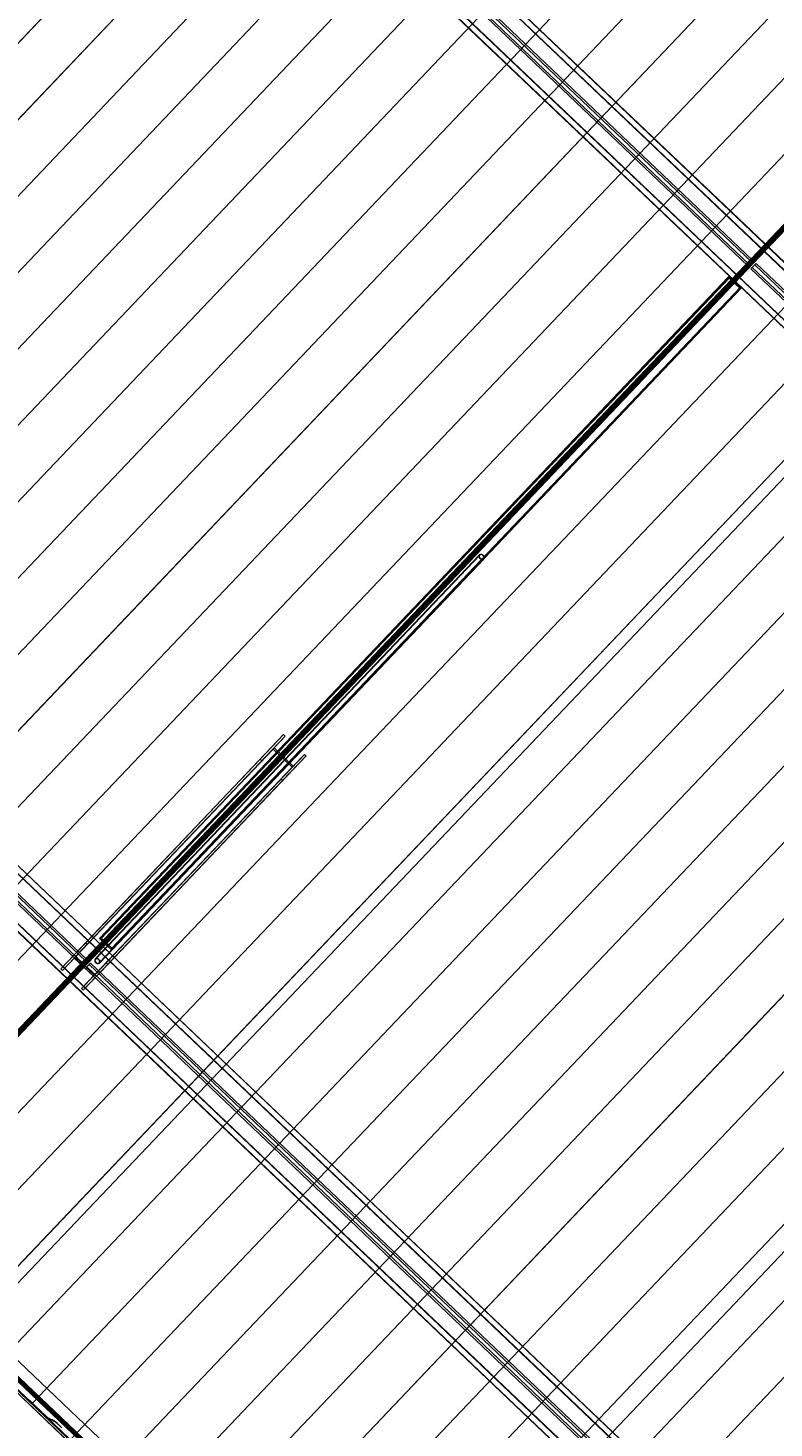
# Model space of a CAD drawing. Header units: metres. Extents: x 32343131.6 to 32343183.7, y 5699223.3 to 5699275.1.
# Tile 117 of 190: x 32343159.8 to 32343165.1, y 5699230.8 to 5699240.8. Entities that reach past the tile are written whole.
import ezdxf

# ---------------------------------------------------------------- set-up
doc = ezdxf.new("R2010")
doc.units = ezdxf.units.M
for name, color, linetype, lineweight in [('0-1', 7, 'Continuous', 5), ('A-ANNO-DIMS', 7, 'Continuous', 9), ('A-ANNO-DIMS-50', 7, 'Continuous', 9), ('G-ANNO-SYMB-1', 7, 'Continuous', 9)]:
    doc.layers.add(name, color=color, linetype=linetype, lineweight=lineweight)
for name, color, linetype, lineweight, true_color in [('A-ROOF-1', 7, 'Continuous', 5, 0xcccccc), ('E-POWR-CNDT-1', 5, 'Continuous', 70, 0x0000ff), ('S-BEAM-1', 7, 'Continuous', 5, 0xcccccc), ('S-COLS-1', 7, 'Continuous', 5, 0xcccccc)]:
    doc.layers.add(name, color=color, linetype=linetype, lineweight=lineweight, true_color=true_color)
doc.styles.add('Arial', font='arial.ttf', dxfattribs={"height": 0.15})
doc.dimstyles.new('Blitzschutz', dxfattribs={"dimscale": 0.3048, "dimtxt": 0.153039, "dimasz": 0.492126, "dimexe": 0.393701, "dimexo": 0.0625, "dimgap": 0.287073, "dimtad": 1, "dimlfac": 100, "dimrnd": 0.01, "dimdsep": 46, "dimtxsty": 'Arial', "dimblk1": 'OBLIQUE', "dimblk2": 'OBLIQUE', "dimsah": 1, "dimcen": 0.09, "dimdle": 0.393701, "dimadec": 0, "dimazin": 0, "dimtfac": 1, "dimtdec": 4, "dimtix": 1, "dimtmove": 0, "dimatfit": 3, "dimfxl": 0.393701, "dimfxlon": 1, "dimtvp": 1, "dimtfill": 1, "dimtolj": 1, "dimtzin": 0, "dimarcsym": 2})

# ---------------------------------------------------------------- blocks, each defined once
blk = doc.blocks.new('Ortgang Hochpunkt - Ortgang Hochpunkt-3544340-TGA_190_LP5_GR_DA-TGA-01_G_')
at = {"layer": 'A-ROOF-1'}
for p, q in [((89.4753, -25.0355), (54.6993, 8.0497)), ((89.3588, -25.1579), (54.5828, 7.9273)), ((54.5837, 7.9281), (89.3597, -25.1571)), ((89.4753, -25.0355), (54.8986, 7.8602)), ((86.4503, -22.3717), (80.6667, -16.8693)), ((86.4469, -22.3674), (80.6711, -16.8725)), ((86.4407, -22.3554), (80.6826, -16.8773)), ((86.4397, -22.3532), (80.6848, -16.8781))]:
    blk.add_line(p, q, dxfattribs=at)
blk = doc.blocks.new('HEB Träger - 3883409-TGA_190_LP5_GR_DA-TGA-01_G_')
at = {"layer": 'S-BEAM-1'}
for p, q in [((56.431, 9.8699), (91.207, -23.2153)), ((91.234, -23.187), (56.458, 9.8982)), ((91.2355, -23.1853), (56.4595, 9.8999)), ((91.2055, -23.2169), (56.4295, 9.8683)), ((56.252, 9.6817), (91.028, -23.4035)), ((91.0295, -23.4018), (56.2535, 9.6834)), ((90.9995, -23.4334), (56.2235, 9.6518)), ((91.001, -23.4318), (56.2251, 9.6534)), ((82.394, -15.0465), (76.6197, -9.553)), ((82.4036, -15.0364), (76.6293, -9.5429)), ((82.4209, -15.0182), (76.6466, -9.5247)), ((82.4305, -15.0081), (76.6562, -9.5146)), ((82.394, -15.0465), (82.4209, -15.0182)), ((82.394, -15.0465), (82.4036, -15.0364)), ((82.4036, -15.0364), (82.4305, -15.0081)), ((82.4157, -15.0672), (82.4426, -15.0389)), ((82.4305, -15.0081), (82.4209, -15.0182)), ((82.4253, -15.0571), (82.4522, -15.0288)), ((82.4426, -15.0389), (82.4522, -15.0288)), ((88.2169, -20.5324), (82.4426, -15.0389)), ((88.2265, -20.5223), (82.4522, -15.0288)), ((82.4253, -15.0571), (82.4157, -15.0672)), ((88.19, -20.5607), (82.4157, -15.0672)), ((88.1996, -20.5506), (82.4253, -15.0571))]:
    blk.add_line(p, q, dxfattribs=at)
blk = doc.blocks.new('HEB Träger - 3883410-TGA_190_LP5_GR_DA-TGA-01_G_')
at = {"layer": 'S-BEAM-1'}
for p, q in [((95.9738, -18.2048), (61.1979, 14.8804)), ((95.9754, -18.2032), (61.1994, 14.882)), ((95.9454, -18.2348), (61.1694, 14.8504)), ((61.1709, 14.8521), (95.9469, -18.2331)), ((60.9919, 14.6638), (95.7678, -18.4214)), ((95.7694, -18.4197), (60.9934, 14.6655)), ((95.7394, -18.4513), (60.9634, 14.6339)), ((95.7409, -18.4497), (60.9649, 14.6355)), ((87.1338, -10.0644), (81.3596, -4.5709)), ((87.1435, -10.0543), (81.3692, -4.5608)), ((87.1608, -10.0361), (81.3865, -4.5426)), ((87.1704, -10.026), (81.3961, -4.5325)), ((87.1338, -10.0644), (87.1608, -10.0361)), ((87.1338, -10.0644), (87.1435, -10.0543)), ((87.1435, -10.0543), (87.1704, -10.026)), ((87.1556, -10.0851), (87.1825, -10.0568)), ((87.1704, -10.026), (87.1608, -10.0361)), ((87.1652, -10.075), (87.1921, -10.0467)), ((87.1825, -10.0568), (87.1921, -10.0467)), ((92.9568, -15.5503), (87.1825, -10.0568)), ((92.9664, -15.5402), (87.1921, -10.0467)), ((87.1652, -10.075), (87.1556, -10.0851)), ((92.9298, -15.5786), (87.1556, -10.0851)), ((92.9395, -15.5685), (87.1652, -10.075))]:
    blk.add_line(p, q, dxfattribs=at)
blk = doc.blocks.new('HE-B-Stütze - 3883446-TGA_190_LP5_GR_DA-TGA-01_G_')
at = {"layer": 'S-COLS-1'}
for p, q in [((83.8271, -13.4023), (82.415, -14.8865)), ((83.8387, -13.4133), (82.4266, -14.8976)), ((83.6598, -13.5782), (83.8271, -13.4023)), ((83.8387, -13.4133), (83.7587, -13.4974)), ((83.8271, -13.4023), (83.8387, -13.4133)), ((83.7515, -13.505), (82.3356, -14.9932)), ((83.7587, -13.4974), (82.3432, -14.9853)), ((83.9749, -13.5429), (82.5628, -15.0272)), ((83.9865, -13.5539), (82.5744, -15.0382)), ((83.7515, -13.505), (83.6714, -13.5892)), ((83.8877, -13.6346), (83.7515, -13.505)), ((83.7587, -13.4974), (83.8949, -13.627)), ((83.9865, -13.5539), (83.8192, -13.7298)), ((83.8949, -13.627), (83.9749, -13.5429)), ((83.9749, -13.5429), (83.9865, -13.5539)), ((83.6598, -13.5782), (82.2406, -15.0699)), ((83.6714, -13.5892), (82.2522, -15.0809)), ((83.8877, -13.6346), (82.4719, -15.1228)), ((83.8949, -13.627), (82.4794, -15.1149)), ((83.6714, -13.5892), (83.6598, -13.5782)), ((83.8076, -13.7188), (83.8877, -13.6346)), ((83.8076, -13.7188), (82.3884, -15.2105)), ((83.8192, -13.7298), (82.4, -15.2215)), ((83.8192, -13.7298), (83.8076, -13.7188)), ((82.415, -14.8865), (82.2406, -15.0699)), ((82.3432, -14.9853), (82.4266, -14.8976)), ((82.4266, -14.8976), (82.415, -14.8865)), ((82.2522, -15.0809), (82.3356, -14.9932)), ((82.3356, -14.9932), (82.4719, -15.1228)), ((82.4794, -15.1149), (82.3432, -14.9853)), ((82.4, -15.2215), (82.5744, -15.0382)), ((82.5628, -15.0272), (82.4794, -15.1149)), ((82.5744, -15.0382), (82.5628, -15.0272)), ((82.2406, -15.0699), (82.2522, -15.0809)), ((82.4719, -15.1228), (82.3884, -15.2105)), ((82.3884, -15.2105), (82.4, -15.2215))]:
    blk.add_line(p, q, dxfattribs=at)
blk = doc.blocks.new('SHS-Stütze _EN 10210-2_ - 3883449-TGA_190_LP5_GR_DA-TGA-01_G_')
at = {"layer": 'S-COLS-1'}
for p, q in [((86.9944, -10.1457), (82.5154, -14.8536)), ((87.0007, -10.1507), (82.5217, -14.8586)), ((87.0016, -10.1381), (82.5226, -14.846)), ((87.0069, -10.1441), (82.528, -14.852)), ((86.9944, -10.1457), (87.0016, -10.1381)), ((87.0813, -10.2284), (86.9944, -10.1457)), ((87.0069, -10.1441), (87.0007, -10.1507)), ((87.0007, -10.1507), (87.076, -10.2224)), ((87.0016, -10.1381), (87.0885, -10.2208)), ((87.0823, -10.2158), (87.0069, -10.1441)), ((87.076, -10.2224), (82.5971, -14.9303)), ((87.0813, -10.2284), (82.6024, -14.9363)), ((87.0823, -10.2158), (82.6033, -14.9237)), ((87.0885, -10.2208), (82.6096, -14.9287)), ((87.076, -10.2224), (87.0823, -10.2158)), ((87.0885, -10.2208), (87.0813, -10.2284)), ((82.5226, -14.846), (82.5154, -14.8536)), ((82.5154, -14.8536), (82.6024, -14.9363)), ((82.5217, -14.8586), (82.528, -14.852)), ((82.6096, -14.9287), (82.5226, -14.846)), ((82.528, -14.852), (82.6033, -14.9237)), ((82.5971, -14.9303), (82.5217, -14.8586)), ((82.6033, -14.9237), (82.5971, -14.9303)), ((82.6024, -14.9363), (82.6096, -14.9287))]:
    blk.add_line(p, q, dxfattribs=at)
blk = doc.blocks.new('ARC_190_LPX_FM_Stellplätze_rvt-1-TGA_190_LP5_GR_DA-TGA-01_G_')
at = {"layer": 'S-BEAM-1'}
for p, q in [((32343154.9148, 5699235.6745), (32343163.1771, 5699244.359)), ((32343154.9148, 5699235.6745), (32343163.1771, 5699244.359)), ((32343154.9149, 5699235.6746), (32343163.1772, 5699244.3591)), ((32343154.9149, 5699235.6746), (32343163.1772, 5699244.3591)), ((32343155.1865, 5699235.416), (32343163.4488, 5699244.1005)), ((32343155.1865, 5699235.416), (32343163.4488, 5699244.1005)), ((32343155.1866, 5699235.4161), (32343163.4489, 5699244.1006)), ((32343155.1866, 5699235.4161), (32343163.4489, 5699244.1006)), ((32343155.4582, 5699235.1575), (32343163.7205, 5699243.842)), ((32343155.4582, 5699235.1575), (32343163.7205, 5699243.842)), ((32343155.4583, 5699235.1576), (32343163.7206, 5699243.8421)), ((32343155.4583, 5699235.1576), (32343163.7206, 5699243.8421)), ((32343155.7299, 5699234.899), (32343163.9922, 5699243.5835)), ((32343155.7299, 5699234.899), (32343163.9922, 5699243.5835)), ((32343155.73, 5699234.8991), (32343163.9923, 5699243.5836)), ((32343155.73, 5699234.8991), (32343163.9923, 5699243.5836)), ((32343156.0016, 5699234.6405), (32343164.2639, 5699243.3251)), ((32343156.0016, 5699234.6405), (32343164.2639, 5699243.3251)), ((32343156.0017, 5699234.6406), (32343164.264, 5699243.3252)), ((32343156.0017, 5699234.6406), (32343164.264, 5699243.3252)), ((32343156.2733, 5699234.3821), (32343164.5356, 5699243.0666)), ((32343156.2733, 5699234.3821), (32343164.5356, 5699243.0666)), ((32343156.2734, 5699234.3822), (32343164.5356, 5699243.0667)), ((32343156.2734, 5699234.3822), (32343164.5356, 5699243.0667)), ((32343156.545, 5699234.1236), (32343164.8072, 5699242.8081)), ((32343156.545, 5699234.1236), (32343164.8072, 5699242.8081)), ((32343156.5451, 5699234.1237), (32343164.8073, 5699242.8082)), ((32343156.5451, 5699234.1237), (32343164.8073, 5699242.8082)), ((32343156.8166, 5699233.8651), (32343165.0789, 5699242.5496)), ((32343156.8166, 5699233.8651), (32343165.0789, 5699242.5496)), ((32343156.8167, 5699233.8652), (32343165.079, 5699242.5497)), ((32343156.8167, 5699233.8652), (32343165.079, 5699242.5497)), ((32343157.0883, 5699233.6066), (32343165.3506, 5699242.2911)), ((32343157.0883, 5699233.6066), (32343165.3506, 5699242.2911)), ((32343157.0884, 5699233.6067), (32343165.3507, 5699242.2912)), ((32343157.0884, 5699233.6067), (32343165.3507, 5699242.2912)), ((32343157.36, 5699233.3482), (32343165.6223, 5699242.0327)), ((32343157.36, 5699233.3482), (32343165.6223, 5699242.0327)), ((32343157.3601, 5699233.3482), (32343165.6224, 5699242.0328)), ((32343157.3601, 5699233.3482), (32343165.6224, 5699242.0328)), ((32343157.6317, 5699233.0897), (32343165.894, 5699241.7742)), ((32343157.6317, 5699233.0897), (32343165.894, 5699241.7742)), ((32343157.6318, 5699233.0898), (32343165.8941, 5699241.7743)), ((32343157.6318, 5699233.0898), (32343165.8941, 5699241.7743)), ((32343157.9034, 5699232.8312), (32343166.1657, 5699241.5157)), ((32343157.9034, 5699232.8312), (32343166.1657, 5699241.5157)), ((32343157.9035, 5699232.8313), (32343166.1658, 5699241.5158)), ((32343157.9035, 5699232.8313), (32343166.1658, 5699241.5158)), ((32343158.1751, 5699232.5727), (32343166.4374, 5699241.2572)), ((32343158.1751, 5699232.5727), (32343166.4374, 5699241.2572)), ((32343158.1752, 5699232.5728), (32343166.4375, 5699241.2573)), ((32343158.1752, 5699232.5728), (32343166.4375, 5699241.2573)), ((32343158.5246, 5699232.3961), (32343166.6407, 5699240.9269)), ((32343158.5246, 5699232.3961), (32343166.6407, 5699240.9269)), ((32343158.5246, 5699232.3961), (32343166.6407, 5699240.9269)), ((32343158.5246, 5699232.3961), (32343166.6407, 5699240.9269)), ((32343159.0366, 5699232.3901), (32343166.9808, 5699240.7404)), ((32343159.0366, 5699232.3901), (32343166.9808, 5699240.7404)), ((32343159.0366, 5699232.3901), (32343166.9807, 5699240.7403)), ((32343159.0366, 5699232.3901), (32343166.9807, 5699240.7403)), ((32343158.9901, 5699231.7973), (32343167.2524, 5699240.4818)), ((32343158.9901, 5699231.7973), (32343167.2524, 5699240.4818)), ((32343158.9902, 5699231.7974), (32343167.2525, 5699240.4819)), ((32343158.9902, 5699231.7974), (32343167.2525, 5699240.4819)), ((32343159.2618, 5699231.5388), (32343167.5241, 5699240.2233)), ((32343159.2618, 5699231.5388), (32343167.5241, 5699240.2233)), ((32343159.2619, 5699231.5389), (32343167.5242, 5699240.2234)), ((32343159.2619, 5699231.5389), (32343167.5242, 5699240.2234)), ((32343159.5335, 5699231.2803), (32343167.7958, 5699239.9648)), ((32343159.5335, 5699231.2803), (32343167.7958, 5699239.9648)), ((32343159.5336, 5699231.2804), (32343167.7959, 5699239.9649)), ((32343159.5336, 5699231.2804), (32343167.7959, 5699239.9649)), ((32343159.8052, 5699231.0219), (32343168.0675, 5699239.7064)), ((32343159.8052, 5699231.0219), (32343168.0675, 5699239.7064)), ((32343159.8053, 5699231.0219), (32343168.0676, 5699239.7065)), ((32343159.8053, 5699231.0219), (32343168.0676, 5699239.7065)), ((32343160.0769, 5699230.7634), (32343168.3392, 5699239.4479)), ((32343160.0769, 5699230.7634), (32343168.3392, 5699239.4479)), ((32343160.077, 5699230.7635), (32343168.3393, 5699239.448)), ((32343160.077, 5699230.7635), (32343168.3393, 5699239.448)), ((32343160.3486, 5699230.5049), (32343168.6109, 5699239.1894)), ((32343160.3486, 5699230.5049), (32343168.6109, 5699239.1894)), ((32343160.3487, 5699230.505), (32343168.611, 5699239.1895)), ((32343160.3487, 5699230.505), (32343168.611, 5699239.1895)), ((32343160.6203, 5699230.2464), (32343168.8826, 5699238.9309)), ((32343160.6203, 5699230.2464), (32343168.8826, 5699238.9309)), ((32343160.6204, 5699230.2465), (32343168.8826, 5699238.931)), ((32343160.6204, 5699230.2465), (32343168.8826, 5699238.931)), ((32343160.892, 5699229.9879), (32343169.1542, 5699238.6725)), ((32343160.892, 5699229.9879), (32343169.1542, 5699238.6725)), ((32343160.8921, 5699229.988), (32343169.1543, 5699238.6725)), ((32343160.8921, 5699229.988), (32343169.1543, 5699238.6725)), ((32343161.1636, 5699229.7295), (32343169.4259, 5699238.414)), ((32343161.1636, 5699229.7295), (32343169.4259, 5699238.414)), ((32343161.1637, 5699229.7296), (32343169.426, 5699238.4141)), ((32343161.1637, 5699229.7296), (32343169.426, 5699238.4141)), ((32343161.4353, 5699229.471), (32343169.6976, 5699238.1555)), ((32343161.4353, 5699229.471), (32343169.6976, 5699238.1555)), ((32343161.4354, 5699229.4711), (32343169.6977, 5699238.1556)), ((32343161.4354, 5699229.4711), (32343169.6977, 5699238.1556)), ((32343161.707, 5699229.2125), (32343169.9693, 5699237.897)), ((32343161.707, 5699229.2125), (32343169.9693, 5699237.897)), ((32343161.7071, 5699229.2126), (32343169.9694, 5699237.8971)), ((32343161.7071, 5699229.2126), (32343169.9694, 5699237.8971)), ((32343161.9787, 5699228.954), (32343170.241, 5699237.6385)), ((32343161.9787, 5699228.954), (32343170.241, 5699237.6385)), ((32343161.9788, 5699228.9541), (32343170.2411, 5699237.6386)), ((32343161.9788, 5699228.9541), (32343170.2411, 5699237.6386)), ((32343162.2504, 5699228.6955), (32343170.5127, 5699237.3801)), ((32343162.2504, 5699228.6955), (32343170.5127, 5699237.3801)), ((32343162.2505, 5699228.6956), (32343170.5128, 5699237.3802)), ((32343162.2505, 5699228.6956), (32343170.5128, 5699237.3802)), ((32343162.5221, 5699228.4371), (32343170.7844, 5699237.1216)), ((32343162.5221, 5699228.4371), (32343170.7844, 5699237.1216)), ((32343162.5222, 5699228.4372), (32343170.7845, 5699237.1217)), ((32343162.5222, 5699228.4372), (32343170.7845, 5699237.1217)), ((32343159.7751, 5699231.0505), (32343159.7826, 5699231.0434)), ((32343159.7827, 5699231.0435), (32343159.7752, 5699231.0506)), ((32343159.7906, 5699231.0368), (32343159.7859, 5699231.0406)), ((32343159.7866, 5699231.0398), (32343159.7913, 5699231.036)), ((32343159.7975, 5699231.0302), (32343159.8015, 5699231.0256)), ((32343159.8023, 5699231.025), (32343159.7983, 5699231.0295)), ((32343159.8053, 5699231.0219), (32343159.8052, 5699231.0219)), ((32343159.8052, 5699231.0219), (32343159.884, 5699230.9469)), ((32343159.8052, 5699231.0219), (32343159.8053, 5699231.0219)), ((32343159.8841, 5699230.947), (32343159.8053, 5699231.0219)), ((32343159.8921, 5699230.9403), (32343159.8873, 5699230.9441)), ((32343159.888, 5699230.9433), (32343159.8928, 5699230.9395)), ((32343159.8989, 5699230.9337), (32343159.9029, 5699230.9291)), ((32343159.9038, 5699230.9285), (32343159.8997, 5699230.933)), ((32343159.9066, 5699230.9254), (32343159.9142, 5699230.9182)), ((32343159.9142, 5699230.9183), (32343159.9067, 5699230.9254)), ((32343159.9233, 5699230.9136), (32343159.9189, 5699230.9145)), ((32343159.9199, 5699230.9135), (32343159.9244, 5699230.9126)), ((32343159.9335, 5699230.9064), (32343159.9243, 5699230.913)), ((32343159.9252, 5699230.9121), (32343159.9344, 5699230.9055)), ((32343159.9488, 5699230.903), (32343159.9343, 5699230.9059)), ((32343159.9354, 5699230.9049), (32343159.9498, 5699230.9019)), ((32343159.959, 5699230.8957), (32343159.9498, 5699230.9024)), ((32343159.9506, 5699230.9015), (32343159.9599, 5699230.8948)), ((32343159.9647, 5699230.8943), (32343159.9598, 5699230.8953)), ((32343159.9609, 5699230.8942), (32343159.9658, 5699230.8932)), ((32343159.9704, 5699230.8895), (32343159.9827, 5699230.8777)), ((32343159.9828, 5699230.8778), (32343159.9705, 5699230.8896)), ((32343159.9862, 5699230.8742), (32343159.988, 5699230.872)), ((32343159.9889, 5699230.8712), (32343159.9871, 5699230.8734)), ((32343159.9984, 5699230.8627), (32343159.9961, 5699230.8643)), ((32343159.9969, 5699230.8634), (32343159.9992, 5699230.8618)), ((32343160.0154, 5699230.8469), (32343160.003, 5699230.8586)), ((32343160.003, 5699230.8585), (32343160.0153, 5699230.8468))]:
    blk.add_line(p, q, dxfattribs=at)
for centre, major_axis, ratio, start_param, end_param in [((32343159.7831, 5699231.0438), (-0.00543, 0.00517), 0.087156, 1.570796, 2.355303), ((32343159.7831, 5699231.0438), (-0.00435, 0.00414), 0.087156, 1.570796, 2.355302), ((32343159.7941, 5699231.0329), (-0.00543, 0.00517), 0.087156, 3.927883, 5.496893), ((32343159.7941, 5699231.0329), (-0.00435, 0.00414), 0.087155, 3.927882, 5.496896), ((32343159.8057, 5699231.0223), (-0.00543, 0.00517), 0.087156, 0.78629, 1.570796), ((32343159.8057, 5699231.0223), (-0.00435, 0.00414), 0.087156, 0.786289, 1.570796), ((32343159.8845, 5699230.9473), (-0.00543, 0.00517), 0.087156, 1.570796, 2.355301), ((32343159.8845, 5699230.9473), (-0.00435, 0.00414), 0.087156, 1.570796, 2.355303), ((32343159.8956, 5699230.9364), (-0.00543, 0.00517), 0.087156, 3.927882, 5.496895), ((32343159.8956, 5699230.9364), (-0.00435, 0.00414), 0.087156, 3.927882, 5.496895), ((32343159.9071, 5699230.9258), (-0.00543, 0.00517), 0.087156, 0.786289, 1.570796), ((32343159.9071, 5699230.9258), (-0.00435, 0.00414), 0.087156, 0.786287, 1.570796), ((32343159.9146, 5699230.9187), (-0.00435, 0.00414), 0.087156, 1.570797, 3.003604), ((32343159.9146, 5699230.9187), (-0.00543, 0.00517), 0.087156, 1.570796, 3.003603), ((32343159.9286, 5699230.9084), (-0.00543, 0.00517), 0.087156, 5.711273, 6.145196), ((32343159.9286, 5699230.9084), (-0.00435, 0.00414), 0.087155, 5.71127, 6.145197), ((32343159.9301, 5699230.9101), (-0.00435, 0.00414), 0.087155, 2.569682, 3.003604), ((32343159.9301, 5699230.9101), (-0.00543, 0.00517), 0.087156, 2.56968, 3.003609), ((32343159.9541, 5699230.8978), (-0.00543, 0.00517), 0.087156, 5.711273, 6.145196), ((32343159.9541, 5699230.8978), (-0.00435, 0.00414), 0.087156, 5.711271, 6.145197), ((32343159.9555, 5699230.8994), (-0.00435, 0.00414), 0.087155, 2.569675, 3.003604), ((32343159.9555, 5699230.8994), (-0.00543, 0.00517), 0.087156, 2.56968, 3.003605), ((32343159.97, 5699230.8891), (-0.00543, 0.00517), 0.087156, 4.712389, 6.145199), ((32343159.97, 5699230.8891), (-0.00435, 0.00414), 0.087155, 4.712389, 6.145197), ((32343159.9824, 5699230.8774), (-0.00435, 0.00414), 0.087156, 3.741005, 4.712389), ((32343159.9824, 5699230.8774), (-0.00543, 0.00517), 0.087156, 3.74101, 4.712389), ((32343159.9927, 5699230.868), (-0.00543, 0.00517), 0.087156, 0.599417, 2.542175), ((32343159.9927, 5699230.868), (-0.00435, 0.00414), 0.087156, 0.599418, 2.542176), ((32343160.0026, 5699230.8581), (-0.00543, 0.00517), 0.087156, 4.712389, 5.683769), ((32343160.0026, 5699230.8581), (-0.00435, 0.00414), 0.087156, 4.71239, 5.683768)]:
    blk.add_ellipse(centre, major_axis=major_axis, ratio=ratio, start_param=start_param, end_param=end_param, dxfattribs=at)
at = {"layer": 'S-COLS-1'}
for p, q in [((32343162.9895, 5699237.0627), (32343160.2521, 5699234.1854)), ((32343162.9909, 5699237.0613), (32343160.2535, 5699234.184)), ((32343160.2814, 5699234.1575), (32343163.0187, 5699237.0348)), ((32343160.2828, 5699234.1561), (32343163.0202, 5699237.0334))]:
    blk.add_line(p, q, dxfattribs=at)
for centre, major_axis, ratio, start_param, end_param in [((32343163.0048, 5699237.048), (-0.0154, 0.0146), 0.755983, 4.712389, 7.853982), ((32343163.0048, 5699237.048), (-0.0139, 0.0132), 0.755983, 4.712389, 7.853981), ((32343163.0048, 5699237.048), (-0.0154, 0.0146), 0.755983, 1.570796, 4.712389), ((32343163.0048, 5699237.048), (-0.0139, 0.0132), 0.755984, 1.570796, 4.712389), ((32343160.2674, 5699234.1708), (-0.0154, 0.0146), 0.755983, 4.712389, 7.853982), ((32343160.2674, 5699234.1708), (-0.0139, 0.0132), 0.755983, 4.712389, 7.853982), ((32343160.2674, 5699234.1708), (-0.0154, 0.0146), 0.755983, 1.570796, 4.712389), ((32343160.2674, 5699234.1708), (-0.0139, 0.0132), 0.755983, 1.570796, 4.712389)]:
    blk.add_ellipse(centre, major_axis=major_axis, ratio=ratio, start_param=start_param, end_param=end_param, dxfattribs=at)
at = {"layer": 'A-ROOF-1'}
blk.add_blockref('Ortgang Hochpunkt - Ortgang Hochpunkt-3544340-TGA_190_LP5_GR_DA-TGA-01_G_', (32343077.7673, 5699249.1855), dxfattribs=at)
at = {"layer": 'S-BEAM-1'}
for name in ['HEB Träger - 3883410-TGA_190_LP5_GR_DA-TGA-01_G_', 'HEB Träger - 3883409-TGA_190_LP5_GR_DA-TGA-01_G_']:
    blk.add_blockref(name, (32343077.7673, 5699249.1855), dxfattribs=at)
at = {"layer": 'S-COLS-1'}
for name in ['SHS-Stütze _EN 10210-2_ - 3883449-TGA_190_LP5_GR_DA-TGA-01_G_', 'HE-B-Stütze - 3883446-TGA_190_LP5_GR_DA-TGA-01_G_']:
    blk.add_blockref(name, (32343077.7673, 5699249.1855), dxfattribs=at)
blk = doc.blocks.new('DIMBLOCK2-TGA_190_LP5_GR_DA-TGA-01_G_')
at = {"layer": 'A-ANNO-DIMS-50', "transparency": 16777216}
for p, q in [((32343158.138, 5699232.0187), (32343158.2207, 5699232.1056)), ((32343158.138, 5699232.0187), (32343158.0553, 5699231.9318)), ((32343163.934, 5699226.5045), (32343158.138, 5699232.0187)), ((32343163.934, 5699226.5045), (32343164.0167, 5699226.5914)), ((32343163.934, 5699226.5045), (32343163.8513, 5699226.4176))]:
    blk.add_line(p, q, dxfattribs=at)
at = {"layer": 'A-ANNO-DIMS-50', "lineweight": 35, "transparency": 16777216}
for p, q in [((32343158.138, 5699232.0187), (32343158.032, 5699232.0161)), ((32343158.138, 5699232.0187), (32343158.244, 5699232.0213)), ((32343163.934, 5699226.5045), (32343163.828, 5699226.5019)), ((32343163.934, 5699226.5045), (32343164.04, 5699226.5071))]:
    blk.add_line(p, q, dxfattribs=at)
at = {"layer": 'A-ANNO-DIMS-50', "color": 0, "transparency": 16777216, "insert": (32343161.0897, 5699228.821), "char_height": 0.15, "width": 0.822172, "attachment_point": 1, "rotation": 136.42726, "line_spacing_factor": 0.941778, "style": 'Arial', "bg_fill": 3, "box_fill_scale": 1.25, "bg_fill_color": 256, "bg_fill_true_color": 13158600, "bg_fill_transparency": 0}
blk.add_mtext('800 cm', dxfattribs=at)
blk = doc.blocks.new('_Oblique')
at = {"color": 0, "linetype": 'ByBlock', "lineweight": -2}
blk.add_line((-0.5, -0.5), (0.5, 0.5), dxfattribs=at)
blk = doc.blocks.new('DIMBLOCK8-TGA_190_LP5_GR_DA-TGA-01_G_')
at = {"layer": 'A-ANNO-DIMS-50', "transparency": 16777216}
for p, q in [((32343157.7934, 5699231.6564), (32343157.8761, 5699231.7434)), ((32343157.7934, 5699231.6564), (32343157.7106, 5699231.5695)), ((32343166.5743, 5699223.3024), (32343157.7934, 5699231.6564)), ((32343166.4874, 5699223.3851), (32343166.5701, 5699223.4721)), ((32343166.4874, 5699223.3851), (32343166.4046, 5699223.2982))]:
    blk.add_line(p, q, dxfattribs=at)
at = {"layer": 'A-ANNO-DIMS-50', "lineweight": 35, "transparency": 16777216}
for p, q in [((32343157.7934, 5699231.6564), (32343157.6873, 5699231.6538)), ((32343157.7934, 5699231.6564), (32343157.8994, 5699231.6591)), ((32343166.4874, 5699223.3851), (32343166.3813, 5699223.3825)), ((32343166.4874, 5699223.3851), (32343166.5934, 5699223.3878))]:
    blk.add_line(p, q, dxfattribs=at)
at = {"layer": 'A-ANNO-DIMS-50', "color": 0, "transparency": 16777216, "insert": (32343162.2358, 5699227.0404), "char_height": 0.15, "width": 0.960613, "attachment_point": 1, "rotation": 136.42726, "line_spacing_factor": 0.941778, "style": 'Arial', "bg_fill": 3, "box_fill_scale": 1.25, "bg_fill_color": 256, "bg_fill_true_color": 13158600, "bg_fill_transparency": 0}
blk.add_mtext('1200 cm', dxfattribs=at)

msp = doc.modelspace()

# ---------------------------------------------------------------- linework, layer by layer
at = {"layer": 'E-POWR-CNDT-1'}
for p, q in [((32343166.62362, 5699240.93795), (32343163.94652, 5699238.12404)), ((32343163.9465, 5699238.12402), (32343158.51268, 5699232.41254)), ((32343158.51489, 5699232.32418), (32343167.14331, 5699224.11527))]:
    msp.add_line(p, q, dxfattribs=at)

# ---------------------------------------------------------------- block references
at = {"layer": '0-1'}
msp.add_blockref('ARC_190_LPX_FM_Stellplätze_rvt-1-TGA_190_LP5_GR_DA-TGA-01_G_', (0, 0), dxfattribs=at)

# ---------------------------------------------------------------- next in the draw order: dimensions: what is measured, and where the dimension line sits
at = {"layer": 'A-ANNO-DIMS'}
dim = msp.add_linear_dim(base=(32343158.138, 5699232.0187), p1=(32343164.01671, 5699226.59144), p2=(32343158.22071, 5699232.10564), angle=316.427257, dimstyle='Blitzschutz', override={"dimpost": '<> cm', "dimfxl": 8}, dxfattribs=at)
dim.commit()
dim.dimension.update_dxf_attribs({"geometry": 'DIMBLOCK2-TGA_190_LP5_GR_DA-TGA-01_G_', "text_midpoint": (32343161.1491, 5699229.38048)})

# ---------------------------------------------------------------- next in the draw order: dimensions: what is measured, and where the dimension line sits
dim = msp.add_linear_dim(base=(32343157.79336, 5699231.65645), p1=(32343166.57007, 5699223.47209), p2=(32343157.87607, 5699231.74339), angle=316.427257, dimstyle='Blitzschutz', override={"dimpost": '<> cm', "dimfxl": 11.999999}, dxfattribs=at)
dim.commit()
dim.dimension.update_dxf_attribs({"geometry": 'DIMBLOCK8-TGA_190_LP5_GR_DA-TGA-01_G_', "text_midpoint": (32343162.25346, 5699227.63968)})

# ---------------------------------------------------------------- next in the draw order: linework, layer by layer
at = {"layer": 'G-ANNO-SYMB-1'}
for p, q in [((32343176.42961, 5699249.46167), (32343158.59445, 5699230.71506)), ((32343179.18257, 5699246.84227), (32343161.34755, 5699228.09581))]:
    msp.add_line(p, q, dxfattribs=at)

doc.saveas('drawing.dxf')
